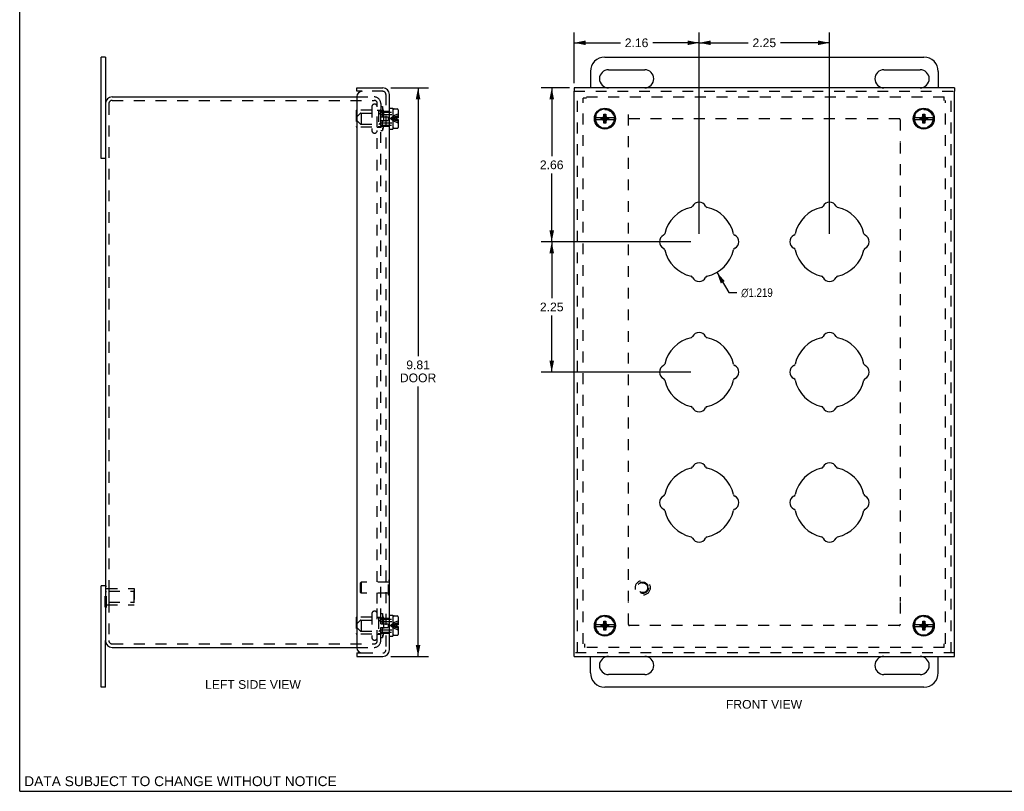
# Model space of a CAD drawing. Header units: inches. Extents: x 0 to 34, y 0 to 22.
# Tile 1 of 3: x 0 to 17, y 0 to 13.3. Entities that reach past the tile are written whole.
import ezdxf

# ---------------------------------------------------------------- set-up
doc = ezdxf.new("R2010")
doc.units = ezdxf.units.IN
doc.header["$LTSCALE"] = 1.868034
doc.header["$MEASUREMENT"] = 0
doc.linetypes.add('HIDDEN', pattern=[0.2, 0.1, -0.1])
doc.layers.get('0').update_dxf_attribs({"linetype": 'CONTINUOUS'})
for name, color, linetype in [('DEFAULT_2', 8, 'HIDDEN'), ('DIMENSIONS', 7, 'CONTINUOUS'), ('DOOR_ASSEMBLY', 7, 'CONTINUOUS')]:
    doc.layers.add(name, color=color, linetype=linetype)
doc.styles.get("Standard").update_dxf_attribs({"font": 'arial.ttf'})
doc.styles.add('TEXTSTYLE_1', font='gdt', dxfattribs={"width": 0.8})
doc.dimstyles.new('DIMSTYLE_1', dxfattribs={"dimtxt": 0.149842, "dimasz": 0.19979, "dimexe": 0.09, "dimexo": 0.07, "dimgap": 0.09, "dimtad": 0, "dimtih": 1, "dimtoh": 1, "dimdec": 3, "dimzin": 4, "dimdsep": 46, "dimtxsty": 'Standard', "dimblk": '_FILLED', "dimblk1": '_FILLED', "dimblk2": '_FILLED', "dimcen": 0.09, "dimadec": 3, "dimazin": 1, "dimtfac": 1, "dimtdec": 3, "dimtofl": 0, "dimtmove": 0, "dimatfit": 1, "dimldrblk": '_FILLED', "dimfxl": 0, "dimtolj": 1, "dimtzin": 4, "dimarcsym": 0})
doc.dimstyles.new('DIMSTYLE_2', dxfattribs={"dimtxt": 0.149842, "dimasz": 0.19979, "dimexe": 0.09, "dimexo": 0.07, "dimgap": 0.0375, "dimtad": 0, "dimtih": 1, "dimtoh": 1, "dimzin": 4, "dimdsep": 46, "dimtxsty": 'Standard', "dimblk": '_FILLED', "dimblk1": '_FILLED', "dimblk2": '_FILLED', "dimcen": 0.09, "dimadec": 3, "dimazin": 1, "dimtfac": 1, "dimtdec": 3, "dimtofl": 0, "dimtmove": 0, "dimatfit": 3, "dimldrblk": '_FILLED', "dimfxl": 0, "dimtolj": 1, "dimtzin": 4, "dimarcsym": 0})

# ---------------------------------------------------------------- blocks, each defined once
blk = doc.blocks.new('_FILLED')
at = {"color": 0, "linetype": 'ByBlock'}
blk.add_solid([(0, 0), (-1, 0.2), (-1, -0.2)], dxfattribs=at)
blk = doc.blocks.new('*D1')
at = {"layer": 'DIMENSIONS', "color": 2, "linetype": 'Continuous'}
for p, q in [((12.025, 8.958), (12.23, 8.607)), ((12.23, 8.607), (12.37, 8.607))]:
    blk.add_line(p, q, dxfattribs=at)
at = {"layer": 'DIMENSIONS', "color": 2, "linetype": 'Continuous', "xscale": 0.1997896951, "yscale": 0.1997896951, "zscale": 0.1997896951, "rotation": 120.2599769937}
blk.add_blockref('_FILLED', (12.025, 8.958), dxfattribs=at)
at = {"layer": 'DIMENSIONS', "color": 2, "linetype": 'Continuous', "insert": (12.445, 8.682), "char_height": 0.14984, "width": 0.7234, "attachment_point": 1, "line_spacing_factor": 0.9, "style": 'TEXTSTYLE_1'}
blk.add_mtext('{\\fgdt;n}\\fArial;1.219', dxfattribs=at)
blk = doc.blocks.new('*D2')
at = {"layer": 'DIMENSIONS', "color": 2, "linetype": 'Continuous'}
for p, q in [((6.403, 12.141), (7.05, 12.141)), ((6.871, 12.141), (6.871, 7.51)), ((6.871, 2.328), (6.871, 6.985)), ((6.403, 2.328), (7.05, 2.328))]:
    blk.add_line(p, q, dxfattribs=at)
at = {"layer": 'DIMENSIONS', "color": 2, "linetype": 'Continuous', "xscale": 0.1997896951, "yscale": 0.1997896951, "zscale": 0.1997896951}
for p, rotation in [((6.871, 12.141), 90), ((6.871, 2.328), 270)]:
    blk.add_blockref('_FILLED', p, dxfattribs=dict(at, rotation=rotation))
at = {"layer": 'DIMENSIONS', "color": 2, "linetype": 'Continuous', "insert": (6.871, 7.435), "char_height": 0.1498, "width": 0.62722, "attachment_point": 2, "line_spacing_factor": 0.9}
blk.add_mtext('9.81\\PDOOR', dxfattribs=at)
blk = doc.blocks.new('*D13')
at = {"layer": 'DIMENSIONS', "color": 2, "linetype": 'Continuous'}
for p, q in [((9.482, 12.141), (8.996, 12.141)), ((9.176, 12.141), (9.176, 10.962)), ((9.176, 9.484), (9.176, 10.663)), ((11.578, 9.484), (8.996, 9.484))]:
    blk.add_line(p, q, dxfattribs=at)
at = {"layer": 'DIMENSIONS', "color": 2, "linetype": 'Continuous', "xscale": 0.1997896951, "yscale": 0.1997896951, "zscale": 0.1997896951}
for p, rotation in [((9.176, 12.141), 90), ((9.176, 9.484), 270)]:
    blk.add_blockref('_FILLED', p, dxfattribs=dict(at, rotation=rotation))
at = {"layer": 'DIMENSIONS', "color": 2, "linetype": 'Continuous', "insert": (9.176, 10.887), "char_height": 0.1498, "width": 0.40719, "attachment_point": 2, "line_spacing_factor": 0.9}
blk.add_mtext('2.66', dxfattribs=at)
blk = doc.blocks.new('*D14')
at = {"layer": 'DIMENSIONS', "color": 2, "linetype": 'Continuous'}
for p, q in [((9.562, 12.22), (9.562, 13.097)), ((11.718, 9.624), (11.718, 13.097)), ((9.562, 12.918), (10.362, 12.918)), ((11.718, 12.918), (10.919, 12.918))]:
    blk.add_line(p, q, dxfattribs=at)
at = {"layer": 'DIMENSIONS', "color": 2, "linetype": 'Continuous', "xscale": 0.1997896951, "yscale": 0.1997896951, "zscale": 0.1997896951, "rotation": 180}
blk.add_blockref('_FILLED', (9.562, 12.918), dxfattribs=at)
at = {"layer": 'DIMENSIONS', "color": 2, "linetype": 'Continuous', "xscale": 0.1997896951, "yscale": 0.1997896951, "zscale": 0.1997896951}
blk.add_blockref('_FILLED', (11.718, 12.918), dxfattribs=at)
at = {"layer": 'DIMENSIONS', "color": 2, "linetype": 'Continuous', "insert": (10.64, 12.993), "char_height": 0.1498, "width": 0.40719, "attachment_point": 2, "line_spacing_factor": 0.9}
blk.add_mtext('2.16', dxfattribs=at)
blk = doc.blocks.new('*D15')
at = {"layer": 'DIMENSIONS', "color": 2, "linetype": 'Continuous'}
for p, q in [((11.718, 9.624), (11.718, 13.097)), ((13.968, 9.624), (13.968, 13.097)), ((11.718, 12.918), (12.565, 12.918)), ((13.968, 12.918), (13.122, 12.918))]:
    blk.add_line(p, q, dxfattribs=at)
at = {"layer": 'DIMENSIONS', "color": 2, "linetype": 'Continuous', "xscale": 0.1997896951, "yscale": 0.1997896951, "zscale": 0.1997896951, "rotation": 180}
blk.add_blockref('_FILLED', (11.718, 12.918), dxfattribs=at)
at = {"layer": 'DIMENSIONS', "color": 2, "linetype": 'Continuous', "xscale": 0.1997896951, "yscale": 0.1997896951, "zscale": 0.1997896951}
blk.add_blockref('_FILLED', (13.968, 12.918), dxfattribs=at)
at = {"layer": 'DIMENSIONS', "color": 2, "linetype": 'Continuous', "insert": (12.843, 12.993), "char_height": 0.1498, "width": 0.40719, "attachment_point": 2, "line_spacing_factor": 0.9}
blk.add_mtext('2.25', dxfattribs=at)
blk = doc.blocks.new('*D16')
at = {"layer": 'DIMENSIONS', "color": 2, "linetype": 'Continuous'}
for p, q in [((11.578, 9.484), (8.996, 9.484)), ((9.176, 9.484), (9.176, 8.509)), ((9.176, 7.234), (9.176, 8.209)), ((11.578, 7.234), (8.996, 7.234))]:
    blk.add_line(p, q, dxfattribs=at)
at = {"layer": 'DIMENSIONS', "color": 2, "linetype": 'Continuous', "xscale": 0.1997896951, "yscale": 0.1997896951, "zscale": 0.1997896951}
for p, rotation in [((9.176, 9.484), 90), ((9.176, 7.234), 270)]:
    blk.add_blockref('_FILLED', p, dxfattribs=dict(at, rotation=rotation))
at = {"layer": 'DIMENSIONS', "color": 2, "linetype": 'Continuous', "insert": (9.176, 8.434), "char_height": 0.1498, "width": 0.40719, "attachment_point": 2, "line_spacing_factor": 0.9}
blk.add_mtext('2.25', dxfattribs=at)

msp = doc.modelspace()

# ---------------------------------------------------------------- linework, layer by layer
at = {"color": 7, "linetype": 'Continuous'}
for p, q in [((0, 0), (0, 21.9769)), ((1.4774, 12.6718), (1.4024, 12.6718)), ((1.4774, 12.6718), (1.4774, 11.8643)), ((10.0932, 12.6718), (15.5932, 12.6718)), ((9.8432, 12.4218), (9.8432, 12.1406)), ((10.1557, 12.4531), (10.7807, 12.4531)), ((14.9057, 12.4531), (15.5307, 12.4531)), ((15.8432, 12.4218), (15.8432, 12.1406)), ((10.7807, 12.1406), (10.1557, 12.1406)), ((15.5307, 12.1406), (14.9057, 12.1406)), ((1.4774, 10.9218), (1.4024, 10.9218)), ((1.4774, 3.5468), (1.4024, 3.5468)), ((1.4774, 1.7968), (1.4774, 2.6043)), ((9.8432, 2.0468), (9.8432, 2.3281)), ((10.1557, 2.3281), (10.7807, 2.3281)), ((14.9057, 2.3281), (15.5307, 2.3281)), ((15.8432, 2.0468), (15.8432, 2.3281)), ((10.7807, 2.0156), (10.1557, 2.0156)), ((15.5307, 2.0156), (14.9057, 2.0156)), ((1.4774, 1.7968), (1.4024, 1.7968)), ((15.5932, 1.7968), (10.0932, 1.7968)), ((0, 0), (33.9642, 0))]:
    msp.add_line(p, q, dxfattribs=at)
at = {"color": 3, "linetype": 'Continuous'}
for p, q in [((1.4024, 10.9218), (1.4024, 12.6718)), ((1.5974, 11.9843), (5.8154, 11.9843)), ((1.4774, 11.8643), (1.4774, 2.6043)), ((1.4024, 1.7968), (1.4024, 3.5468)), ((1.5974, 2.4843), (5.8154, 2.4843))]:
    msp.add_line(p, q, dxfattribs=at)
at = {"color": 7, "linetype": 'Continuous'}
for centre, radius, start, end in [((10.0932, 12.4218), 0.25, 90, 180), ((15.5932, 12.4218), 0.25, 0, 90), ((10.1557, 12.2968), 0.1562, 90, 270), ((10.7807, 12.2968), 0.1562, 270, 90), ((14.9057, 12.2968), 0.1562, 90, 270), ((15.5307, 12.2968), 0.1562, 270, 90), ((10.1557, 2.1718), 0.1562, 90, 270), ((10.7807, 2.1718), 0.1562, 270, 90), ((14.9057, 2.1718), 0.1562, 90, 270), ((15.5307, 2.1718), 0.1562, 270, 90), ((10.0932, 2.0468), 0.25, 180, 270), ((15.5932, 2.0468), 0.25, 270, 360)]:
    msp.add_arc(centre, radius, start, end, dxfattribs=at)
at = {"color": 3, "linetype": 'Continuous'}
for centre, start, end in [((1.5974, 11.8643), 90, 180), ((1.5974, 2.6043), 180, 270)]:
    msp.add_arc(centre, 0.12, start, end, dxfattribs=at)
at = {"layer": 'DEFAULT_2', "color": 8, "linetype": 'HIDDEN'}
for p, q in [((1.5974, 11.9243), (6.1154, 11.9243)), ((5.8154, 11.9843), (6.1154, 11.9843)), ((9.7182, 2.5443), (9.7182, 11.9623)), ((9.7782, 11.9623), (9.7182, 11.9623)), ((9.7782, 11.9843), (15.9462, 11.9843)), ((15.9462, 11.9243), (15.9462, 11.9843)), ((15.9682, 2.5443), (15.9682, 11.9243)), ((1.5374, 11.8643), (1.5374, 2.6043)), ((5.8049, 11.7473), (5.8049, 11.4713)), ((6.0729, 11.7573), (5.8149, 11.7573)), ((6.0729, 11.8131), (6.0729, 11.4056)), ((6.1211, 11.8593), (6.1191, 11.8593)), ((6.1674, 3.2406), (6.1674, 11.8723)), ((6.1674, 11.7573), (6.2174, 11.7573)), ((6.1874, 11.7393), (6.1874, 11.4793)), ((6.1924, 11.7443), (6.2729, 11.7443)), ((6.2274, 11.8723), (6.2274, 11.7453)), ((6.2274, 11.8168), (6.2574, 11.8168)), ((6.2274, 11.5893), (6.2274, 11.7453)), ((6.2574, 11.8168), (6.2574, 11.4018)), ((6.2729, 11.7443), (6.2574, 11.8168)), ((6.2729, 11.7443), (6.2729, 11.4743)), ((10.4994, 3.2736), (10.4994, 11.7453)), ((5.8874, 11.7043), (5.8874, 11.5143)), ((5.8874, 11.7043), (6.1874, 11.7043)), ((6.2274, 2.5963), (6.2274, 11.5893)), ((10.5074, 11.6093), (15.1669, 11.6093)), ((15.1869, 11.5893), (15.1869, 11.2111)), ((6.0729, 11.4613), (5.8149, 11.4613)), ((5.8874, 11.5143), (6.1874, 11.5143)), ((6.1674, 11.4613), (6.2174, 11.4613)), ((6.1924, 11.4743), (6.2729, 11.4743)), ((6.2274, 11.4018), (6.2574, 11.4018)), ((6.2729, 11.4743), (6.2574, 11.4018)), ((6.1211, 11.3593), (6.1191, 11.3593)), ((15.1869, 11.1951), (15.1869, 3.2736)), ((1.477, 3.5395), (1.498, 3.5395)), ((1.477, 3.1792), (1.477, 3.5395)), ((1.477, 3.4494), (1.498, 3.4494)), ((1.498, 3.1792), (1.498, 3.5395)), ((1.498, 3.4993), (1.977, 3.4993)), ((1.5395, 3.4543), (1.967, 3.4543)), ((1.5395, 3.4543), (1.5395, 3.2643)), ((1.967, 3.4543), (1.977, 3.4643)), ((1.967, 3.4543), (1.967, 3.2643)), ((1.977, 3.4993), (1.977, 3.2193)), ((1.477, 3.2693), (1.498, 3.2693)), ((1.5395, 3.2643), (1.967, 3.2643)), ((1.967, 3.2643), (1.977, 3.2543)), ((6.1674, 2.5963), (6.1674, 3.2406)), ((10.4994, 2.8793), (10.4994, 3.2576)), ((15.1869, 3.2576), (15.1869, 2.8793)), ((1.477, 3.1792), (1.498, 3.1792)), ((1.498, 3.2193), (1.977, 3.2193)), ((6.0729, 3.0631), (6.0729, 2.6556)), ((6.1211, 3.1093), (6.1191, 3.1093)), ((6.2274, 3.0668), (6.2574, 3.0668)), ((6.2729, 2.9943), (6.2574, 3.0668)), ((6.2574, 3.0668), (6.2574, 2.6518)), ((5.8049, 2.9973), (5.8049, 2.7213)), ((6.0729, 3.0073), (5.8149, 3.0073)), ((5.8874, 2.9543), (6.1874, 2.9543)), ((5.8874, 2.9543), (5.8874, 2.7643)), ((6.1674, 3.0073), (6.2174, 3.0073)), ((6.1874, 2.9893), (6.1874, 2.7293)), ((6.1924, 2.9943), (6.2729, 2.9943)), ((6.2729, 2.9943), (6.2729, 2.7243)), ((5.8874, 2.7643), (6.1874, 2.7643)), ((6.1924, 2.7243), (6.2729, 2.7243)), ((6.2729, 2.7243), (6.2574, 2.6518)), ((15.1669, 2.8593), (10.5194, 2.8593)), ((6.0729, 2.7113), (5.8149, 2.7113)), ((6.1211, 2.6093), (6.1191, 2.6093)), ((6.1674, 2.7113), (6.2174, 2.7113)), ((6.2274, 2.6518), (6.2574, 2.6518)), ((1.5974, 2.5443), (6.1154, 2.5443)), ((5.8154, 2.4843), (6.1154, 2.4843)), ((9.7402, 2.5443), (9.7402, 2.4843)), ((15.9462, 2.4843), (9.7402, 2.4843)), ((15.9462, 2.4843), (15.9462, 2.5443))]:
    msp.add_line(p, q, dxfattribs=at)
for centre in [(10.0932, 11.6093), (15.5932, 11.6093), (10.0932, 2.8593), (15.5932, 2.8593)]:
    msp.add_circle(centre, 0.1585, dxfattribs=at)
for centre, radius, start, end in [((1.5974, 11.8643), 0.06, 90, 180), ((6.1154, 11.8723), 0.112, 0, 90), ((6.1154, 11.8723), 0.052, 0, 90), ((5.8149, 11.7473), 0.01, 90, 180), ((6.1191, 11.8131), 0.0462, 90, 180), ((6.1211, 11.8131), 0.0462, 0, 90), ((6.1924, 11.7393), 0.005, 90, 180.00005), ((6.2174, 11.7673), 0.01, 270, 359.99999), ((15.1669, 11.5893), 0.02, 0, 90), ((5.8149, 11.4713), 0.01, 180, 270), ((6.1191, 11.4056), 0.0462, 180, 270), ((6.1211, 11.4056), 0.0462, 270, 360), ((6.1924, 11.4793), 0.005, 179.99995, 270), ((6.2174, 11.4513), 0.01, 0.00001, 90), ((6.1191, 3.0631), 0.0462, 90, 180), ((6.1211, 3.0631), 0.0462, 0, 90), ((5.8149, 2.9973), 0.01, 90, 180), ((6.1924, 2.9893), 0.005, 90, 180.00005), ((6.2174, 3.0173), 0.01, 270, 359.99999), ((5.8149, 2.7213), 0.01, 180, 270), ((6.1924, 2.7293), 0.005, 179.99995, 270), ((10.5194, 2.8793), 0.02, 180, 270), ((15.1669, 2.8793), 0.02, 270, 360), ((1.5974, 2.6043), 0.06, 180, 270), ((6.1191, 2.6556), 0.0462, 180, 270), ((6.1154, 2.5963), 0.112, 270, 360), ((6.1154, 2.5963), 0.052, 270, 360), ((6.1211, 2.6556), 0.0462, 270, 360), ((6.2174, 2.7013), 0.01, 0.00001, 90)]:
    msp.add_arc(centre, radius, start, end, dxfattribs=at)
at = {"layer": 'DOOR_ASSEMBLY', "color": 7, "linetype": 'Continuous'}
for p, q in [((5.8154, 12.0806), (5.8154, 12.1406)), ((5.9054, 12.0806), (5.8154, 12.0806)), ((9.5619, 12.1406), (9.5619, 12.0806)), ((16.1244, 12.1406), (16.1244, 12.0806)), ((6.3754, 11.7903), (6.4379, 11.7903)), ((6.4379, 11.7903), (6.4379, 11.4283)), ((6.4429, 11.4573), (6.4429, 11.7613)), ((6.4579, 11.7763), (6.5109, 11.7763)), ((6.5259, 11.7613), (6.5259, 11.6258)), ((6.4379, 11.6823), (6.4429, 11.6823)), ((6.4929, 11.6258), (6.4929, 11.5928)), ((6.4929, 11.6258), (6.5259, 11.6258)), ((6.4929, 11.5928), (6.5259, 11.5928)), ((6.5259, 11.5928), (6.5259, 11.4573)), ((10.0606, 11.6258), (9.927, 11.6258)), ((9.927, 11.5928), (10.0606, 11.5928)), ((10.0284, 11.596), (10.0284, 11.6227)), ((10.0284, 11.6227), (10.1579, 11.596)), ((10.0284, 11.6227), (10.0551, 11.6227)), ((10.0284, 11.596), (10.1579, 11.6227)), ((10.0551, 11.596), (10.0284, 11.596)), ((10.0462, 11.6258), (10.0655, 11.637)), ((10.0655, 11.5817), (10.0462, 11.5928)), ((10.0551, 11.6227), (10.0606, 11.6258)), ((10.0551, 11.596), (10.1312, 11.6227)), ((10.0551, 11.6227), (10.1312, 11.596)), ((10.0606, 11.5928), (10.0551, 11.596)), ((10.0655, 11.637), (10.0767, 11.6563)), ((10.0655, 11.5817), (10.1208, 11.637)), ((10.1208, 11.5817), (10.0655, 11.637)), ((10.0767, 11.5623), (10.0655, 11.5817)), ((10.0767, 11.5293), (10.1097, 11.6893)), ((10.0767, 11.6563), (10.0767, 11.6893)), ((10.1097, 11.5293), (10.0767, 11.6893)), ((10.0767, 11.6893), (10.1097, 11.6893)), ((10.0767, 11.5623), (10.1097, 11.6563)), ((10.1097, 11.5623), (10.0767, 11.6563)), ((10.0767, 11.5293), (10.0767, 11.5623)), ((10.1097, 11.6893), (10.1097, 11.6563)), ((10.1097, 11.6563), (10.1208, 11.637)), ((10.1208, 11.5817), (10.1097, 11.5623)), ((10.1097, 11.5623), (10.1097, 11.5293)), ((10.1208, 11.637), (10.1402, 11.6258)), ((10.1402, 11.5928), (10.1208, 11.5817)), ((10.1257, 11.6258), (10.1312, 11.6227)), ((10.2593, 11.6258), (10.1257, 11.6258)), ((10.1312, 11.596), (10.1257, 11.5928)), ((10.1257, 11.5928), (10.2593, 11.5928)), ((10.1312, 11.6227), (10.1579, 11.6227)), ((10.1579, 11.596), (10.1312, 11.596)), ((10.1579, 11.6227), (10.1579, 11.596)), ((15.5606, 11.6258), (15.427, 11.6258)), ((15.427, 11.5928), (15.5606, 11.5928)), ((15.5284, 11.596), (15.5284, 11.6227)), ((15.5284, 11.596), (15.6579, 11.6227)), ((15.5284, 11.6227), (15.5551, 11.6227)), ((15.5284, 11.6227), (15.6579, 11.596)), ((15.5551, 11.596), (15.5284, 11.596)), ((15.5462, 11.6258), (15.5655, 11.637)), ((15.5655, 11.5817), (15.5462, 11.5928)), ((15.5551, 11.6227), (15.5606, 11.6258)), ((15.5551, 11.596), (15.6312, 11.6227)), ((15.5551, 11.6227), (15.6312, 11.596)), ((15.5606, 11.5928), (15.5551, 11.596)), ((15.5655, 11.637), (15.5767, 11.6563)), ((15.5655, 11.5817), (15.6208, 11.637)), ((15.5655, 11.637), (15.6208, 11.5817)), ((15.5767, 11.5623), (15.5655, 11.5817)), ((15.5767, 11.5293), (15.6097, 11.6893)), ((15.5767, 11.6563), (15.5767, 11.6893)), ((15.6097, 11.5293), (15.5767, 11.6893)), ((15.5767, 11.6893), (15.6097, 11.6893)), ((15.5767, 11.5623), (15.6097, 11.6563)), ((15.6097, 11.5623), (15.5767, 11.6563)), ((15.5767, 11.5293), (15.5767, 11.5623)), ((15.6097, 11.6893), (15.6097, 11.6563)), ((15.6097, 11.6563), (15.6208, 11.637)), ((15.6208, 11.5817), (15.6097, 11.5623)), ((15.6097, 11.5623), (15.6097, 11.5293)), ((15.6208, 11.637), (15.6402, 11.6258)), ((15.6402, 11.5928), (15.6208, 11.5817)), ((15.7593, 11.6258), (15.6257, 11.6258)), ((15.6257, 11.6258), (15.6312, 11.6227)), ((15.6312, 11.596), (15.6257, 11.5928)), ((15.6257, 11.5928), (15.7593, 11.5928)), ((15.6312, 11.6227), (15.6579, 11.6227)), ((15.6579, 11.596), (15.6312, 11.596)), ((15.6579, 11.6227), (15.6579, 11.596)), ((6.3754, 11.4283), (6.4379, 11.4283)), ((6.4379, 11.5363), (6.4429, 11.5363)), ((6.4579, 11.4423), (6.5109, 11.4423)), ((10.1097, 11.5293), (10.0767, 11.5293)), ((15.6097, 11.5293), (15.5767, 11.5293)), ((6.3794, 3.6411), (6.3754, 3.6411)), ((6.3794, 3.3851), (6.3794, 3.6411)), ((6.3794, 3.3851), (6.3754, 3.3851)), ((6.3754, 3.0403), (6.4379, 3.0403)), ((6.4379, 3.0403), (6.4379, 2.6783)), ((6.4379, 2.9323), (6.4429, 2.9323)), ((6.4429, 2.7073), (6.4429, 3.0113)), ((6.4579, 3.0263), (6.5109, 3.0263)), ((6.5259, 3.0113), (6.5259, 2.8758)), ((10.0462, 2.8758), (10.0655, 2.887)), ((10.0655, 2.887), (10.0767, 2.9063)), ((10.0655, 2.887), (10.1208, 2.8317)), ((10.0655, 2.8317), (10.1208, 2.887)), ((10.0767, 2.9393), (10.1097, 2.9393)), ((10.1097, 2.7793), (10.0767, 2.9393)), ((10.0767, 2.9063), (10.0767, 2.9393)), ((10.0767, 2.7793), (10.1097, 2.9393)), ((10.1097, 2.8123), (10.0767, 2.9063)), ((10.0767, 2.8123), (10.1097, 2.9063)), ((10.1097, 2.9393), (10.1097, 2.9063)), ((10.1097, 2.9063), (10.1208, 2.887)), ((10.1208, 2.887), (10.1402, 2.8758)), ((15.5462, 2.8758), (15.5655, 2.887)), ((15.5655, 2.887), (15.5767, 2.9063)), ((15.5655, 2.887), (15.6208, 2.8317)), ((15.5655, 2.8317), (15.6208, 2.887)), ((15.5767, 2.9393), (15.6097, 2.9393)), ((15.6097, 2.7793), (15.5767, 2.9393)), ((15.5767, 2.9063), (15.5767, 2.9393)), ((15.5767, 2.7793), (15.6097, 2.9393)), ((15.6097, 2.8123), (15.5767, 2.9063)), ((15.5767, 2.8123), (15.6097, 2.9063)), ((15.6097, 2.9393), (15.6097, 2.9063)), ((15.6097, 2.9063), (15.6208, 2.887)), ((15.6208, 2.887), (15.6402, 2.8758)), ((6.4379, 2.7863), (6.4429, 2.7863)), ((6.4929, 2.8758), (6.5259, 2.8758)), ((6.4929, 2.8758), (6.4929, 2.8428)), ((6.4929, 2.8428), (6.5259, 2.8428)), ((6.5259, 2.8428), (6.5259, 2.7073)), ((10.0606, 2.8758), (9.927, 2.8758)), ((9.927, 2.8428), (10.0606, 2.8428)), ((10.0284, 2.8727), (10.1579, 2.846)), ((10.0284, 2.8727), (10.0551, 2.8727)), ((10.0284, 2.846), (10.1579, 2.8727)), ((10.0284, 2.846), (10.0284, 2.8727)), ((10.0551, 2.846), (10.0284, 2.846)), ((10.0655, 2.8317), (10.0462, 2.8428)), ((10.0551, 2.8727), (10.0606, 2.8758)), ((10.0551, 2.8727), (10.1312, 2.846)), ((10.0551, 2.846), (10.1312, 2.8727)), ((10.0606, 2.8428), (10.0551, 2.846)), ((10.0767, 2.8123), (10.0655, 2.8317)), ((10.0767, 2.7793), (10.0767, 2.8123)), ((10.1097, 2.7793), (10.0767, 2.7793)), ((10.1208, 2.8317), (10.1097, 2.8123)), ((10.1097, 2.8123), (10.1097, 2.7793)), ((10.1402, 2.8428), (10.1208, 2.8317)), ((10.1257, 2.8758), (10.1312, 2.8727)), ((10.2593, 2.8758), (10.1257, 2.8758)), ((10.1312, 2.846), (10.1257, 2.8428)), ((10.1257, 2.8428), (10.2593, 2.8428)), ((10.1312, 2.8727), (10.1579, 2.8727)), ((10.1579, 2.846), (10.1312, 2.846)), ((10.1579, 2.8727), (10.1579, 2.846)), ((15.5606, 2.8758), (15.427, 2.8758)), ((15.427, 2.8428), (15.5606, 2.8428)), ((15.5284, 2.846), (15.6579, 2.8727)), ((15.5284, 2.8727), (15.5551, 2.8727)), ((15.5284, 2.8727), (15.6579, 2.846)), ((15.5284, 2.846), (15.5284, 2.8727)), ((15.5551, 2.846), (15.5284, 2.846)), ((15.5655, 2.8317), (15.5462, 2.8428)), ((15.5551, 2.8727), (15.5606, 2.8758)), ((15.5551, 2.8727), (15.6312, 2.846)), ((15.5551, 2.846), (15.6312, 2.8727)), ((15.5606, 2.8428), (15.5551, 2.846)), ((15.5767, 2.8123), (15.5655, 2.8317)), ((15.5767, 2.7793), (15.5767, 2.8123)), ((15.6097, 2.7793), (15.5767, 2.7793)), ((15.6208, 2.8317), (15.6097, 2.8123)), ((15.6097, 2.8123), (15.6097, 2.7793)), ((15.6402, 2.8428), (15.6208, 2.8317)), ((15.7593, 2.8758), (15.6257, 2.8758)), ((15.6257, 2.8758), (15.6312, 2.8727)), ((15.6312, 2.846), (15.6257, 2.8428)), ((15.6257, 2.8428), (15.7593, 2.8428)), ((15.6312, 2.8727), (15.6579, 2.8727)), ((15.6579, 2.846), (15.6312, 2.846)), ((15.6579, 2.8727), (15.6579, 2.846)), ((6.3754, 2.6783), (6.4379, 2.6783)), ((6.4579, 2.6923), (6.5109, 2.6923)), ((5.8154, 2.3881), (5.9054, 2.3881)), ((5.8154, 2.3881), (5.8154, 2.3281)), ((9.5619, 2.3281), (9.5619, 2.3881)), ((16.1244, 2.3281), (16.1244, 2.3881))]:
    msp.add_line(p, q, dxfattribs=at)
at = {"layer": 'DOOR_ASSEMBLY', "color": 3, "linetype": 'Continuous'}
for p, q in [((5.8154, 12.1406), (6.2634, 12.1406)), ((16.1244, 12.1406), (9.5619, 12.1406)), ((9.5619, 2.3881), (9.5619, 12.0806)), ((16.1244, 2.3881), (16.1244, 12.0806)), ((5.8154, 11.9906), (5.8154, 2.4781)), ((6.3754, 2.4401), (6.3754, 12.0286)), ((5.8154, 2.3281), (6.2634, 2.3281)), ((9.5619, 2.3281), (16.1244, 2.3281))]:
    msp.add_line(p, q, dxfattribs=at)
at = {"layer": 'DOOR_ASSEMBLY', "color": 8, "linetype": 'HIDDEN'}
for p, q in [((6.2634, 12.0806), (5.9054, 12.0806)), ((9.5619, 12.0806), (16.1244, 12.0806)), ((9.6219, 2.3881), (9.6219, 12.0806)), ((16.0644, 2.3881), (16.0644, 12.0806)), ((6.3154, 12.0286), (6.3154, 2.4401)), ((6.2279, 11.7298), (6.2504, 11.7523)), ((6.2279, 11.6393), (6.2279, 11.7298)), ((6.2279, 11.7193), (6.4379, 11.7193)), ((6.2504, 11.7523), (6.2504, 11.6393)), ((6.2504, 11.7393), (6.3754, 11.7393)), ((5.8159, 11.6423), (5.8725, 11.6989)), ((5.8159, 11.5763), (5.8159, 11.6423)), ((5.8159, 11.5763), (5.8725, 11.5197)), ((5.8831, 11.7033), (6.1966, 11.7033)), ((6.2195, 11.6867), (6.2073, 11.6989)), ((6.2279, 11.6393), (6.3579, 11.6393)), ((6.2279, 11.4888), (6.2279, 11.5793)), ((6.2279, 11.5793), (6.3579, 11.5793)), ((6.2301, 11.6823), (6.4379, 11.6823)), ((6.2504, 11.5793), (6.2504, 11.4663)), ((6.3579, 11.6393), (6.3579, 11.5793)), ((6.4573, 11.6187), (6.4399, 11.6166)), ((6.4573, 11.5999), (6.4399, 11.6021)), ((5.8831, 11.5153), (6.1966, 11.5153)), ((6.2195, 11.5319), (6.2073, 11.5197)), ((6.2279, 11.4993), (6.4379, 11.4993)), ((6.2279, 11.4888), (6.2504, 11.4663)), ((6.2301, 11.5363), (6.4379, 11.5363)), ((6.2504, 11.4793), (6.3754, 11.4793)), ((5.8794, 3.5971), (5.8894, 3.6071)), ((5.8794, 3.4291), (5.8794, 3.5971)), ((6.3614, 3.6071), (5.8894, 3.6071)), ((5.8894, 3.6071), (5.8894, 3.4191)), ((6.3754, 3.6411), (6.3614, 3.6411)), ((6.3614, 3.3851), (6.3614, 3.6411)), ((5.8794, 3.4291), (5.8894, 3.4191)), ((6.3614, 3.4191), (5.8894, 3.4191)), ((6.3754, 3.3851), (6.3614, 3.3851)), ((5.8159, 2.8923), (5.8725, 2.9489)), ((5.8159, 2.8263), (5.8159, 2.8923)), ((5.8831, 2.9533), (6.1966, 2.9533)), ((6.2195, 2.9367), (6.2073, 2.9489)), ((6.2279, 2.9798), (6.2504, 3.0023)), ((6.2279, 2.8893), (6.2279, 2.9798)), ((6.2279, 2.9693), (6.4379, 2.9693)), ((6.2279, 2.8893), (6.3579, 2.8893)), ((6.2301, 2.9323), (6.4379, 2.9323)), ((6.2504, 3.0023), (6.2504, 2.8893)), ((6.2504, 2.9893), (6.3754, 2.9893)), ((6.3579, 2.8893), (6.3579, 2.8293)), ((5.8159, 2.8263), (5.8725, 2.7697)), ((5.8831, 2.7653), (6.1966, 2.7653)), ((6.2195, 2.7819), (6.2073, 2.7697)), ((6.2279, 2.8293), (6.3579, 2.8293)), ((6.2279, 2.7388), (6.2279, 2.8293)), ((6.2279, 2.7493), (6.4379, 2.7493)), ((6.2279, 2.7388), (6.2504, 2.7163)), ((6.2301, 2.7863), (6.4379, 2.7863)), ((6.2504, 2.8293), (6.2504, 2.7163)), ((6.2504, 2.7293), (6.3754, 2.7293)), ((6.4573, 2.8687), (6.4399, 2.8666)), ((6.4573, 2.8499), (6.4399, 2.8521)), ((5.9054, 2.3881), (6.2634, 2.3881)), ((16.1244, 2.3881), (9.5619, 2.3881))]:
    msp.add_line(p, q, dxfattribs=at)
for points in [[(6.5259, 11.6563), (6.5021, 11.65), (6.4787, 11.6431), (6.4557, 11.6356), (6.433, 11.6274), (6.4108, 11.6187), (6.3889, 11.6093)], [(6.4557, 11.654), (6.433, 11.6401), (6.4108, 11.6253), (6.3889, 11.6093)], [(6.5259, 11.637), (6.5021, 11.6333), (6.4787, 11.6292), (6.4557, 11.6248), (6.433, 11.62), (6.4108, 11.6148), (6.3889, 11.6093)], [(6.4399, 11.6166), (6.4227, 11.6143), (6.4056, 11.6119), (6.3889, 11.6093)], [(6.4399, 11.6021), (6.4227, 11.6044), (6.4056, 11.6068), (6.3889, 11.6093)], [(6.5259, 11.5817), (6.5021, 11.5854), (6.4787, 11.5895), (6.4557, 11.5939), (6.433, 11.5987), (6.4108, 11.6038), (6.3889, 11.6093)], [(6.5259, 11.5623), (6.5021, 11.5687), (6.4787, 11.5756), (6.4557, 11.5831), (6.433, 11.5912), (6.4108, 11.6), (6.3889, 11.6093)], [(6.4557, 11.5647), (6.433, 11.5785), (6.4108, 11.5934), (6.3889, 11.6093)], [(6.5259, 11.6893), (6.5021, 11.6786), (6.4787, 11.6668), (6.4557, 11.654)], [(6.5259, 11.5293), (6.5021, 11.5401), (6.4787, 11.5519), (6.4557, 11.5647)], [(6.4929, 11.6227), (6.475, 11.6208), (6.4573, 11.6187)], [(6.4929, 11.596), (6.475, 11.5979), (6.4573, 11.5999)], [(6.5259, 2.9063), (6.5021, 2.9), (6.4787, 2.8931), (6.4557, 2.8856), (6.433, 2.8774), (6.4108, 2.8687), (6.3889, 2.8593)], [(6.4557, 2.904), (6.433, 2.8901), (6.4108, 2.8753), (6.3889, 2.8593)], [(6.5259, 2.887), (6.5021, 2.8833), (6.4787, 2.8792), (6.4557, 2.8748), (6.433, 2.87), (6.4108, 2.8648), (6.3889, 2.8593)], [(6.5259, 2.9393), (6.5021, 2.9286), (6.4787, 2.9168), (6.4557, 2.904)], [(6.4399, 2.8666), (6.4227, 2.8643), (6.4056, 2.8619), (6.3889, 2.8593)], [(6.4399, 2.8521), (6.4227, 2.8544), (6.4056, 2.8568), (6.3889, 2.8593)], [(6.5259, 2.8317), (6.5021, 2.8354), (6.4787, 2.8395), (6.4557, 2.8439), (6.433, 2.8487), (6.4108, 2.8538), (6.3889, 2.8593)], [(6.4557, 2.8331), (6.433, 2.8412), (6.4108, 2.85), (6.3889, 2.8593)], [(6.4557, 2.8147), (6.433, 2.8285), (6.4108, 2.8434), (6.3889, 2.8593)], [(6.5259, 2.8123), (6.5021, 2.8187), (6.4787, 2.8256), (6.4557, 2.8331)], [(6.5259, 2.7793), (6.5021, 2.7901), (6.4787, 2.8019), (6.4557, 2.8147)], [(6.4929, 2.8727), (6.475, 2.8708), (6.4573, 2.8687)], [(6.4929, 2.846), (6.475, 2.8479), (6.4573, 2.8499)]]:
    msp.add_lwpolyline(points, dxfattribs=at)
at = {"layer": 'DOOR_ASSEMBLY', "color": 7, "linetype": 'Continuous'}
for centre, radius in [((10.0932, 11.6093), 0.181), ((10.0932, 11.6093), 0.167), ((15.5932, 11.6093), 0.181), ((15.5932, 11.6093), 0.167), ((10.0932, 2.8593), 0.181), ((10.0932, 2.8593), 0.167), ((15.5932, 2.8593), 0.181), ((15.5932, 2.8593), 0.167)]:
    msp.add_circle(centre, radius, dxfattribs=at)
at = {"layer": 'DOOR_ASSEMBLY', "color": 8, "linetype": 'HIDDEN'}
for radius in [0.128, 0.0981, 0.094, 0.084]:
    msp.add_circle((10.7469, 3.5131), radius, dxfattribs=at)
at = {"layer": 'DOOR_ASSEMBLY', "color": 3, "linetype": 'Continuous'}
for centre, radius, start, end in [((5.9054, 11.9906), 0.09, 90, 180), ((6.2634, 12.0286), 0.112, 0, 90), ((11.7182, 9.4843), 0.6095, 103.19827, 166.80173), ((11.5699, 10.1167), 0.04, 283.19827, 333.99508), ((11.7182, 10.0443), 0.125, 26.00492, 153.99508), ((11.8664, 10.1167), 0.04, 206.00492, 256.80173), ((11.7182, 9.4843), 0.6095, 13.19827, 76.80173), ((13.9682, 9.4843), 0.6095, 103.19827, 166.80173), ((13.8199, 10.1167), 0.04, 283.19827, 333.99508), ((13.9682, 10.0443), 0.125, 26.00492, 153.99508), ((14.1164, 10.1167), 0.04, 206.00492, 256.80173), ((13.9682, 9.4843), 0.6095, 13.19827, 76.80173), ((11.1582, 9.4843), 0.125, 116.00492, 243.99508), ((11.0858, 9.6326), 0.04, 296.00492, 346.80173), ((12.3505, 9.6326), 0.04, 193.19827, 243.99508), ((12.2782, 9.4843), 0.125, 296.00492, 63.99508), ((13.4082, 9.4843), 0.125, 116.00492, 243.99508), ((13.3358, 9.6326), 0.04, 296.00492, 346.80173), ((14.6005, 9.6326), 0.04, 193.19827, 243.99508), ((14.5282, 9.4843), 0.125, 296.00492, 63.99508), ((11.0858, 9.336), 0.04, 13.19827, 63.99508), ((11.7182, 9.4843), 0.6095, 193.19827, 256.80173), ((11.7182, 9.4843), 0.6095, 283.19827, 346.80173), ((12.3505, 9.336), 0.04, 116.00492, 166.80173), ((13.3358, 9.336), 0.04, 13.19827, 63.99508), ((13.9682, 9.4843), 0.6095, 193.19827, 256.80173), ((13.9682, 9.4843), 0.6095, 283.19827, 346.80173), ((14.6005, 9.336), 0.04, 116.00492, 166.80173), ((11.5699, 8.852), 0.04, 26.00492, 76.80173), ((11.7182, 8.9243), 0.125, 206.00492, 333.99508), ((11.8664, 8.852), 0.04, 103.19827, 153.99508), ((13.8199, 8.852), 0.04, 26.00492, 76.80173), ((13.9682, 8.9243), 0.125, 206.00492, 333.99508), ((14.1164, 8.852), 0.04, 103.19827, 153.99508), ((11.7182, 7.2343), 0.6095, 103.19827, 166.80173), ((11.5699, 7.8667), 0.04, 283.19827, 333.99508), ((11.7182, 7.7943), 0.125, 26.00492, 153.99508), ((11.8664, 7.8667), 0.04, 206.00492, 256.80173), ((11.7182, 7.2343), 0.6095, 13.19827, 76.80173), ((13.9682, 7.2343), 0.6095, 103.19827, 166.80173), ((13.8199, 7.8667), 0.04, 283.19827, 333.99508), ((13.9682, 7.7943), 0.125, 26.00492, 153.99508), ((14.1164, 7.8667), 0.04, 206.00492, 256.80173), ((13.9682, 7.2343), 0.6095, 13.19827, 76.80173), ((11.1582, 7.2343), 0.125, 116.00492, 243.99508), ((11.0858, 7.3826), 0.04, 296.00492, 346.80173), ((12.3505, 7.3826), 0.04, 193.19827, 243.99508), ((12.2782, 7.2343), 0.125, 296.00492, 63.99508), ((13.4082, 7.2343), 0.125, 116.00492, 243.99508), ((13.3358, 7.3826), 0.04, 296.00492, 346.80173), ((14.6005, 7.3826), 0.04, 193.19827, 243.99508), ((14.5282, 7.2343), 0.125, 296.00492, 63.99508), ((11.0858, 7.086), 0.04, 13.19827, 63.99508), ((11.7182, 7.2343), 0.6095, 193.19827, 256.80173), ((11.7182, 7.2343), 0.6095, 283.19827, 346.80173), ((12.3505, 7.086), 0.04, 116.00492, 166.80173), ((13.3358, 7.086), 0.04, 13.19827, 63.99508), ((13.9682, 7.2343), 0.6095, 193.19827, 256.80173), ((13.9682, 7.2343), 0.6095, 283.19827, 346.80173), ((14.6005, 7.086), 0.04, 116.00492, 166.80173), ((11.5699, 6.602), 0.04, 26.00492, 76.80173), ((11.8664, 6.602), 0.04, 103.19827, 153.99508), ((13.8199, 6.602), 0.04, 26.00492, 76.80173), ((14.1164, 6.602), 0.04, 103.19827, 153.99508), ((11.7182, 6.6743), 0.125, 206.00492, 333.99508), ((13.9682, 6.6743), 0.125, 206.00492, 333.99508), ((11.7182, 5.5443), 0.125, 26.00492, 153.99508), ((13.9682, 5.5443), 0.125, 26.00492, 153.99508), ((11.7182, 4.9843), 0.6095, 103.19827, 166.80173), ((11.5699, 5.6167), 0.04, 283.19827, 333.99508), ((11.8664, 5.6167), 0.04, 206.00492, 256.80173), ((11.7182, 4.9843), 0.6095, 13.19827, 76.80173), ((13.9682, 4.9843), 0.6095, 103.19827, 166.80173), ((13.8199, 5.6167), 0.04, 283.19827, 333.99508), ((14.1164, 5.6167), 0.04, 206.00492, 256.80173), ((13.9682, 4.9843), 0.6095, 13.19827, 76.80173), ((11.1582, 4.9843), 0.125, 116.00492, 243.99508), ((11.0858, 5.1326), 0.04, 296.00492, 346.80173), ((12.3505, 5.1326), 0.04, 193.19827, 243.99508), ((12.2782, 4.9843), 0.125, 296.00492, 63.99508), ((13.4082, 4.9843), 0.125, 116.00492, 243.99508), ((13.3358, 5.1326), 0.04, 296.00492, 346.80173), ((14.6005, 5.1326), 0.04, 193.19827, 243.99508), ((14.5282, 4.9843), 0.125, 296.00492, 63.99508), ((11.0858, 4.836), 0.04, 13.19827, 63.99508), ((11.7182, 4.9843), 0.6095, 193.19827, 256.80173), ((11.7182, 4.9843), 0.6095, 283.19827, 346.80173), ((12.3505, 4.836), 0.04, 116.00492, 166.80173), ((13.3358, 4.836), 0.04, 13.19827, 63.99508), ((13.9682, 4.9843), 0.6095, 193.19827, 256.80173), ((13.9682, 4.9843), 0.6095, 283.19827, 346.80173), ((14.6005, 4.836), 0.04, 116.00492, 166.80173), ((11.5699, 4.352), 0.04, 26.00492, 76.80173), ((11.7182, 4.4243), 0.125, 206.00492, 333.99508), ((11.8664, 4.352), 0.04, 103.19827, 153.99508), ((13.8199, 4.352), 0.04, 26.00492, 76.80173), ((13.9682, 4.4243), 0.125, 206.00492, 333.99508), ((14.1164, 4.352), 0.04, 103.19827, 153.99508), ((5.9054, 2.4781), 0.09, 180, 270), ((6.2634, 2.4401), 0.112, 270, 360)]:
    msp.add_arc(centre, radius, start, end, dxfattribs=at)
at = {"layer": 'DOOR_ASSEMBLY', "color": 8, "linetype": 'HIDDEN'}
for centre, radius, start, end in [((6.2634, 12.0286), 0.052, 0, 90), ((5.8831, 11.6883), 0.015, 90, 135), ((6.1966, 11.6883), 0.015, 45.00006, 90), ((6.2301, 11.6973), 0.015, 225.00006, 270), ((5.8831, 11.5303), 0.015, 225, 270), ((6.1966, 11.5303), 0.015, 270, 314.99994), ((6.2301, 11.5213), 0.015, 90, 134.99994), ((5.8831, 2.9383), 0.015, 90, 135), ((6.1966, 2.9383), 0.015, 45.00006, 90), ((6.2301, 2.9473), 0.015, 225.00006, 270), ((5.8831, 2.7803), 0.015, 225, 270), ((6.1966, 2.7803), 0.015, 270, 314.99994), ((6.2301, 2.7713), 0.015, 90, 134.99994), ((6.2634, 2.4401), 0.052, 270, 360)]:
    msp.add_arc(centre, radius, start, end, dxfattribs=at)
at = {"layer": 'DOOR_ASSEMBLY', "color": 7, "linetype": 'Continuous'}
for centre, start, end in [((6.4579, 11.7613), 90, 180), ((6.5109, 11.7613), 0, 90), ((6.4579, 11.4573), 180, 270), ((6.5109, 11.4573), 270, 360), ((6.4579, 3.0113), 90, 180), ((6.5109, 3.0113), 0, 90), ((6.4579, 2.7073), 180, 270), ((6.5109, 2.7073), 270, 360)]:
    msp.add_arc(centre, 0.015, start, end, dxfattribs=at)

# ---------------------------------------------------------------- texts
at = {"layer": 'DIMENSIONS', "color": 2, "linetype": 'Continuous', "attachment_point": 2, "line_spacing_factor": 0.9}
for s, insert, char_height, width in [('LEFT SIDE VIEW', (4.0235, 1.9186), 0.149842, 1.647708), ('FRONT VIEW', (12.8379, 1.5761), 0.14984, 1.311259), ('DATA SUBJECT TO CHANGE WITHOUT NOTICE', (2.7729, 0.2595), 0.169821, 5.379987)]:
    msp.add_mtext(s, dxfattribs=dict(at, insert=insert, char_height=char_height, width=width))

# ---------------------------------------------------------------- dimensions: what is measured, and where the dimension line sits
at = {"layer": 'DIMENSIONS', "color": 2, "linetype": 'Continuous'}
for base, p1, p2, picture, middle in [((11.7182, 12.9176), (9.5619, 12.1504), (11.7182, 9.5542), '*D14', (10.6382, 12.9168)), ((13.9682, 12.9176), (11.7182, 9.5542), (13.9682, 9.5542), '*D15', (12.8418, 12.9168))]:
    dim = msp.add_linear_dim(base=base, p1=p1, p2=p2, dimstyle='DIMSTYLE_2', dxfattribs=at)
    dim.commit()
    dim.dimension.update_dxf_attribs({"geometry": picture, "text_midpoint": middle, "dimtype": 160})
dim = msp.add_linear_dim(base=(6.8707, 2.3281), p1=(6.3332, 12.1406), p2=(6.3332, 2.3281), angle=270, text='<>\\PDOOR', dimstyle='DIMSTYLE_2', dxfattribs=at)
dim.commit()
dim.dimension.update_dxf_attribs({"geometry": '*D2', "text_midpoint": (6.8707, 7.2474), "dimtype": 160})
for base, p1, p2, picture, middle in [((9.1757, 9.4843), (9.5521, 12.1406), (11.6483, 9.4843), '*D13', (9.1739, 10.8116)), ((9.1757, 7.2343), (11.6483, 9.4843), (11.6483, 7.2343), '*D16', (9.1744, 8.3585))]:
    dim = msp.add_linear_dim(base=base, p1=p1, p2=p2, angle=270, dimstyle='DIMSTYLE_2', dxfattribs=at)
    dim.commit()
    dim.dimension.update_dxf_attribs({"geometry": picture, "text_midpoint": middle, "dimtype": 160})
dim = msp.add_diameter_dim_2p(p1=(12.0253, 8.9579), p2=(11.411, 10.0108), text='%%c<>', dimstyle='DIMSTYLE_1', override={"dimpost": '<>'}, dxfattribs=at)
dim.commit()
dim.dimension.update_dxf_attribs({"geometry": '*D1', "text_midpoint": (12.8065, 8.6072), "dimtype": 163})

doc.saveas('drawing.dxf')
